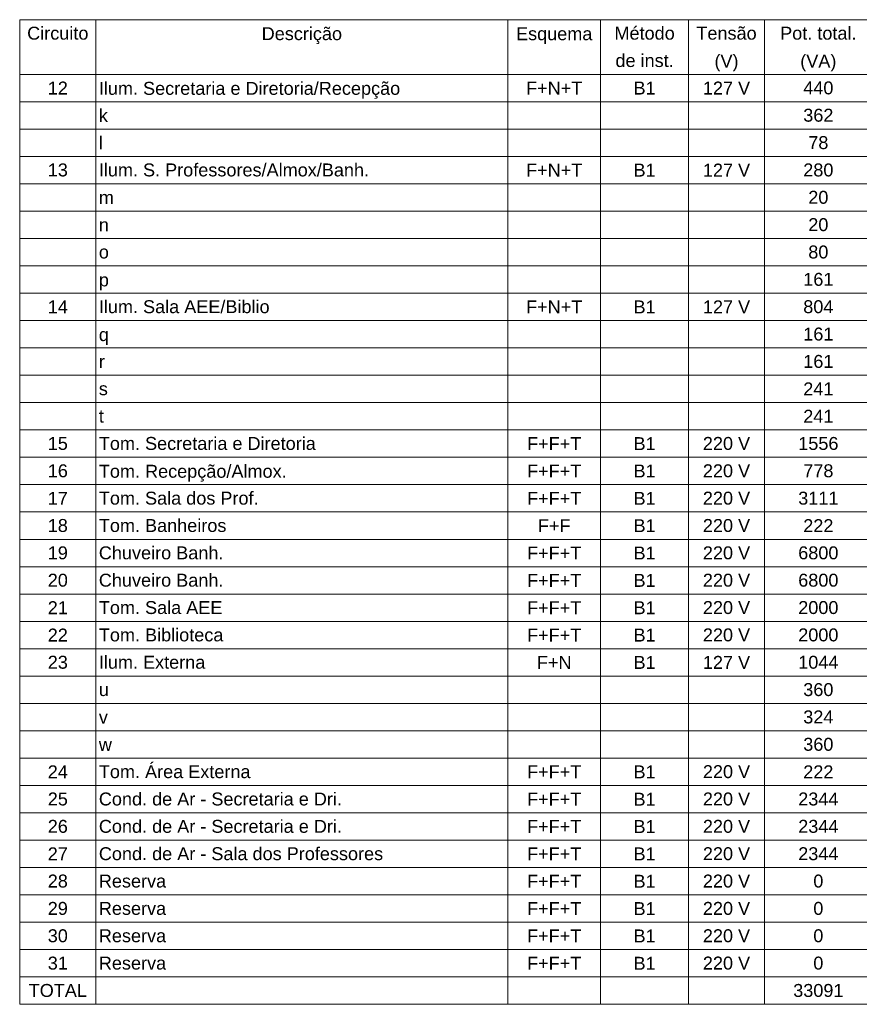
# Model space of a CAD drawing. Header units: millimetres. Extents: x 55082 to 85113, y -5867 to -946.
# Tile 21 of 77: x 56823 to 57394, y -2603 to -1934. Entities that reach past the tile are written whole.
import ezdxf

# ---------------------------------------------------------------- set-up
doc = ezdxf.new("R2010")
doc.units = ezdxf.units.MM
doc.header["$MEASUREMENT"] = 0
doc.layers.add('DI-Tabelas', color=7, linetype='Continuous', lineweight=5)
doc.styles.add('Arial', font='arial.ttf')

msp = doc.modelspace()

# ---------------------------------------------------------------- linework, layer by layer
at = {"layer": 'DI-Tabelas'}
for p, q in [((58101.02, -1933.57), (56823.44, -1933.57)), ((56823.44, -1952.17), (56823.44, -1933.57)), ((56875.27, -1933.57), (56875.27, -1952.17)), ((57155.41, -1933.57), (57155.41, -1952.17)), ((57218.54, -1933.57), (57218.54, -1952.17)), ((57278.37, -1933.57), (57278.37, -1952.17)), ((57329.94, -1933.57), (57329.94, -1952.17)), ((56823.44, -1970.78), (56823.44, -1952.17)), ((56875.27, -1952.17), (56875.27, -1970.78)), ((57155.41, -1952.17), (57155.41, -1970.78)), ((57218.54, -1952.17), (57218.54, -1970.78)), ((57278.37, -1952.17), (57278.37, -1970.78)), ((57329.94, -1952.17), (57329.94, -1970.78)), ((56875.27, -1970.78), (56823.44, -1970.78)), ((56823.44, -1989.39), (56823.44, -1970.78)), ((56823.44, -1970.78), (56875.27, -1970.78)), ((57155.41, -1970.78), (56875.27, -1970.78)), ((56875.27, -1970.78), (56875.27, -1989.39)), ((56875.27, -1970.78), (57155.41, -1970.78)), ((57218.54, -1970.78), (57155.41, -1970.78)), ((57155.41, -1970.78), (57155.41, -1989.39)), ((57155.41, -1970.78), (57218.54, -1970.78)), ((57278.37, -1970.78), (57218.54, -1970.78)), ((57218.54, -1970.78), (57218.54, -1989.39)), ((57218.54, -1970.78), (57278.37, -1970.78)), ((57329.94, -1970.78), (57278.37, -1970.78)), ((57278.37, -1970.78), (57278.37, -1989.39)), ((57278.37, -1970.78), (57329.94, -1970.78)), ((57403.3, -1970.78), (57329.94, -1970.78)), ((57329.94, -1970.78), (57329.94, -1989.39)), ((57329.94, -1970.78), (57403.3, -1970.78)), ((56875.27, -1989.39), (56823.44, -1989.39)), ((56823.44, -2008), (56823.44, -1989.39)), ((57155.41, -1989.39), (56875.27, -1989.39)), ((56875.27, -1989.39), (56875.27, -2008)), ((57218.54, -1989.39), (57155.41, -1989.39)), ((57155.41, -1989.39), (57155.41, -2008)), ((57278.37, -1989.39), (57218.54, -1989.39)), ((57218.54, -1989.39), (57218.54, -2008)), ((57329.94, -1989.39), (57278.37, -1989.39)), ((57278.37, -1989.39), (57278.37, -2008)), ((57403.3, -1989.39), (57329.94, -1989.39)), ((57329.94, -1989.39), (57329.94, -2008)), ((56875.27, -2008), (56823.44, -2008)), ((56823.44, -2026.61), (56823.44, -2008)), ((57155.41, -2008), (56875.27, -2008)), ((56875.27, -2008), (56875.27, -2026.61)), ((57218.54, -2008), (57155.41, -2008)), ((57155.41, -2008), (57155.41, -2026.61)), ((57278.37, -2008), (57218.54, -2008)), ((57218.54, -2008), (57218.54, -2026.61)), ((57329.94, -2008), (57278.37, -2008)), ((57278.37, -2008), (57278.37, -2026.61)), ((57403.3, -2008), (57329.94, -2008)), ((57329.94, -2008), (57329.94, -2026.61)), ((56875.27, -2026.61), (56823.44, -2026.61)), ((56823.44, -2045.21), (56823.44, -2026.61)), ((57155.41, -2026.61), (56875.27, -2026.61)), ((56875.27, -2026.61), (56875.27, -2045.21)), ((57218.54, -2026.61), (57155.41, -2026.61)), ((57155.41, -2026.61), (57155.41, -2045.21)), ((57278.37, -2026.61), (57218.54, -2026.61)), ((57218.54, -2026.61), (57218.54, -2045.21)), ((57329.94, -2026.61), (57278.37, -2026.61)), ((57278.37, -2026.61), (57278.37, -2045.21)), ((57403.3, -2026.61), (57329.94, -2026.61)), ((57329.94, -2026.61), (57329.94, -2045.21)), ((56875.27, -2045.21), (56823.44, -2045.21)), ((56823.44, -2063.82), (56823.44, -2045.21)), ((57155.41, -2045.21), (56875.27, -2045.21)), ((56875.27, -2045.21), (56875.27, -2063.82)), ((57218.54, -2045.21), (57155.41, -2045.21)), ((57155.41, -2045.21), (57155.41, -2063.82)), ((57278.37, -2045.21), (57218.54, -2045.21)), ((57218.54, -2045.21), (57218.54, -2063.82)), ((57329.94, -2045.21), (57278.37, -2045.21)), ((57278.37, -2045.21), (57278.37, -2063.82)), ((57403.3, -2045.21), (57329.94, -2045.21)), ((57329.94, -2045.21), (57329.94, -2063.82)), ((56875.27, -2063.82), (56823.44, -2063.82)), ((56823.44, -2082.43), (56823.44, -2063.82)), ((57155.41, -2063.82), (56875.27, -2063.82)), ((56875.27, -2063.82), (56875.27, -2082.43)), ((57218.54, -2063.82), (57155.41, -2063.82)), ((57155.41, -2063.82), (57155.41, -2082.43)), ((57278.37, -2063.82), (57218.54, -2063.82)), ((57218.54, -2063.82), (57218.54, -2082.43)), ((57329.94, -2063.82), (57278.37, -2063.82)), ((57278.37, -2063.82), (57278.37, -2082.43)), ((57403.3, -2063.82), (57329.94, -2063.82)), ((57329.94, -2063.82), (57329.94, -2082.43)), ((56875.27, -2082.43), (56823.44, -2082.43)), ((56823.44, -2101.04), (56823.44, -2082.43)), ((57155.41, -2082.43), (56875.27, -2082.43)), ((56875.27, -2082.43), (56875.27, -2101.04)), ((57218.54, -2082.43), (57155.41, -2082.43)), ((57155.41, -2082.43), (57155.41, -2101.04)), ((57278.37, -2082.43), (57218.54, -2082.43)), ((57218.54, -2082.43), (57218.54, -2101.04)), ((57329.94, -2082.43), (57278.37, -2082.43)), ((57278.37, -2082.43), (57278.37, -2101.04)), ((57403.3, -2082.43), (57329.94, -2082.43)), ((57329.94, -2082.43), (57329.94, -2101.04)), ((56875.27, -2101.04), (56823.44, -2101.04)), ((56823.44, -2119.65), (56823.44, -2101.04)), ((57155.41, -2101.04), (56875.27, -2101.04)), ((56875.27, -2101.04), (56875.27, -2119.65)), ((57218.54, -2101.04), (57155.41, -2101.04)), ((57155.41, -2101.04), (57155.41, -2119.65)), ((57278.37, -2101.04), (57218.54, -2101.04)), ((57218.54, -2101.04), (57218.54, -2119.65)), ((57329.94, -2101.04), (57278.37, -2101.04)), ((57278.37, -2101.04), (57278.37, -2119.65)), ((57403.3, -2101.04), (57329.94, -2101.04)), ((57329.94, -2101.04), (57329.94, -2119.65)), ((56875.27, -2119.65), (56823.44, -2119.65)), ((56823.44, -2138.25), (56823.44, -2119.65)), ((57155.41, -2119.65), (56875.27, -2119.65)), ((56875.27, -2119.65), (56875.27, -2138.25)), ((57218.54, -2119.65), (57155.41, -2119.65)), ((57155.41, -2119.65), (57155.41, -2138.25)), ((57278.37, -2119.65), (57218.54, -2119.65)), ((57218.54, -2119.65), (57218.54, -2138.25)), ((57329.94, -2119.65), (57278.37, -2119.65)), ((57278.37, -2119.65), (57278.37, -2138.25)), ((57403.3, -2119.65), (57329.94, -2119.65)), ((57329.94, -2119.65), (57329.94, -2138.25)), ((56875.27, -2138.25), (56823.44, -2138.25)), ((56823.44, -2156.86), (56823.44, -2138.25)), ((57155.41, -2138.25), (56875.27, -2138.25)), ((56875.27, -2138.25), (56875.27, -2156.86)), ((57218.54, -2138.25), (57155.41, -2138.25)), ((57155.41, -2138.25), (57155.41, -2156.86)), ((57278.37, -2138.25), (57218.54, -2138.25)), ((57218.54, -2138.25), (57218.54, -2156.86)), ((57329.94, -2138.25), (57278.37, -2138.25)), ((57278.37, -2138.25), (57278.37, -2156.86)), ((57403.3, -2138.25), (57329.94, -2138.25)), ((57329.94, -2138.25), (57329.94, -2156.86)), ((56875.27, -2156.86), (56823.44, -2156.86)), ((56823.44, -2175.47), (56823.44, -2156.86)), ((57155.41, -2156.86), (56875.27, -2156.86)), ((56875.27, -2156.86), (56875.27, -2175.47)), ((57218.54, -2156.86), (57155.41, -2156.86)), ((57155.41, -2156.86), (57155.41, -2175.47)), ((57278.37, -2156.86), (57218.54, -2156.86)), ((57218.54, -2156.86), (57218.54, -2175.47)), ((57329.94, -2156.86), (57278.37, -2156.86)), ((57278.37, -2156.86), (57278.37, -2175.47)), ((57403.3, -2156.86), (57329.94, -2156.86)), ((57329.94, -2156.86), (57329.94, -2175.47)), ((56875.27, -2175.47), (56823.44, -2175.47)), ((56823.44, -2194.08), (56823.44, -2175.47)), ((57155.41, -2175.47), (56875.27, -2175.47)), ((56875.27, -2175.47), (56875.27, -2194.08)), ((57218.54, -2175.47), (57155.41, -2175.47)), ((57155.41, -2175.47), (57155.41, -2194.08)), ((57278.37, -2175.47), (57218.54, -2175.47)), ((57218.54, -2175.47), (57218.54, -2194.08)), ((57329.94, -2175.47), (57278.37, -2175.47)), ((57278.37, -2175.47), (57278.37, -2194.08)), ((57403.3, -2175.47), (57329.94, -2175.47)), ((57329.94, -2175.47), (57329.94, -2194.08)), ((56875.27, -2194.08), (56823.44, -2194.08)), ((56823.44, -2212.69), (56823.44, -2194.08)), ((57155.41, -2194.08), (56875.27, -2194.08)), ((56875.27, -2194.08), (56875.27, -2212.69)), ((57218.54, -2194.08), (57155.41, -2194.08)), ((57155.41, -2194.08), (57155.41, -2212.69)), ((57278.37, -2194.08), (57218.54, -2194.08)), ((57218.54, -2194.08), (57218.54, -2212.69)), ((57329.94, -2194.08), (57278.37, -2194.08)), ((57278.37, -2194.08), (57278.37, -2212.69)), ((57403.3, -2194.08), (57329.94, -2194.08)), ((57329.94, -2194.08), (57329.94, -2212.69)), ((56875.27, -2212.69), (56823.44, -2212.69)), ((56823.44, -2231.29), (56823.44, -2212.69)), ((57155.41, -2212.69), (56875.27, -2212.69)), ((56875.27, -2212.69), (56875.27, -2231.29)), ((57218.54, -2212.69), (57155.41, -2212.69)), ((57155.41, -2212.69), (57155.41, -2231.29)), ((57278.37, -2212.69), (57218.54, -2212.69)), ((57218.54, -2212.69), (57218.54, -2231.29)), ((57329.94, -2212.69), (57278.37, -2212.69)), ((57278.37, -2212.69), (57278.37, -2231.29)), ((57403.3, -2212.69), (57329.94, -2212.69)), ((57329.94, -2212.69), (57329.94, -2231.29)), ((56875.27, -2231.29), (56823.44, -2231.29)), ((56823.44, -2249.9), (56823.44, -2231.29)), ((57155.41, -2231.29), (56875.27, -2231.29)), ((56875.27, -2231.29), (56875.27, -2249.9)), ((57218.54, -2231.29), (57155.41, -2231.29)), ((57155.41, -2231.29), (57155.41, -2249.9)), ((57278.37, -2231.29), (57218.54, -2231.29)), ((57218.54, -2231.29), (57218.54, -2249.9)), ((57329.94, -2231.29), (57278.37, -2231.29)), ((57278.37, -2231.29), (57278.37, -2249.9)), ((57403.3, -2231.29), (57329.94, -2231.29)), ((57329.94, -2231.29), (57329.94, -2249.9)), ((56875.27, -2249.9), (56823.44, -2249.9)), ((56823.44, -2268.51), (56823.44, -2249.9)), ((57155.41, -2249.9), (56875.27, -2249.9)), ((56875.27, -2249.9), (56875.27, -2268.51)), ((57218.54, -2249.9), (57155.41, -2249.9)), ((57155.41, -2249.9), (57155.41, -2268.51)), ((57278.37, -2249.9), (57218.54, -2249.9)), ((57218.54, -2249.9), (57218.54, -2268.51)), ((57329.94, -2249.9), (57278.37, -2249.9)), ((57278.37, -2249.9), (57278.37, -2268.51)), ((57403.3, -2249.9), (57329.94, -2249.9)), ((57329.94, -2249.9), (57329.94, -2268.51)), ((56875.27, -2268.51), (56823.44, -2268.51)), ((56823.44, -2287.12), (56823.44, -2268.51)), ((57155.41, -2268.51), (56875.27, -2268.51)), ((56875.27, -2268.51), (56875.27, -2287.12)), ((57218.54, -2268.51), (57155.41, -2268.51)), ((57155.41, -2268.51), (57155.41, -2287.12)), ((57278.37, -2268.51), (57218.54, -2268.51)), ((57218.54, -2268.51), (57218.54, -2287.12)), ((57329.94, -2268.51), (57278.37, -2268.51)), ((57278.37, -2268.51), (57278.37, -2287.12)), ((57403.3, -2268.51), (57329.94, -2268.51)), ((57329.94, -2268.51), (57329.94, -2287.12)), ((56875.27, -2287.12), (56823.44, -2287.12)), ((56823.44, -2305.73), (56823.44, -2287.12)), ((57155.41, -2287.12), (56875.27, -2287.12)), ((56875.27, -2287.12), (56875.27, -2305.73)), ((57218.54, -2287.12), (57155.41, -2287.12)), ((57155.41, -2287.12), (57155.41, -2305.73)), ((57278.37, -2287.12), (57218.54, -2287.12)), ((57218.54, -2287.12), (57218.54, -2305.73)), ((57329.94, -2287.12), (57278.37, -2287.12)), ((57278.37, -2287.12), (57278.37, -2305.73)), ((57403.3, -2287.12), (57329.94, -2287.12)), ((57329.94, -2287.12), (57329.94, -2305.73)), ((56875.27, -2305.73), (56823.44, -2305.73)), ((56823.44, -2324.33), (56823.44, -2305.73)), ((57155.41, -2305.73), (56875.27, -2305.73)), ((56875.27, -2305.73), (56875.27, -2324.33)), ((57218.54, -2305.73), (57155.41, -2305.73)), ((57155.41, -2305.73), (57155.41, -2324.33)), ((57278.37, -2305.73), (57218.54, -2305.73)), ((57218.54, -2305.73), (57218.54, -2324.33)), ((57329.94, -2305.73), (57278.37, -2305.73)), ((57278.37, -2305.73), (57278.37, -2324.33)), ((57403.3, -2305.73), (57329.94, -2305.73)), ((57329.94, -2305.73), (57329.94, -2324.33)), ((56875.27, -2324.33), (56823.44, -2324.33)), ((56823.44, -2342.94), (56823.44, -2324.33)), ((57155.41, -2324.33), (56875.27, -2324.33)), ((56875.27, -2324.33), (56875.27, -2342.94)), ((57218.54, -2324.33), (57155.41, -2324.33)), ((57155.41, -2324.33), (57155.41, -2342.94)), ((57278.37, -2324.33), (57218.54, -2324.33)), ((57218.54, -2324.33), (57218.54, -2342.94)), ((57329.94, -2324.33), (57278.37, -2324.33)), ((57278.37, -2324.33), (57278.37, -2342.94)), ((57403.3, -2324.33), (57329.94, -2324.33)), ((57329.94, -2324.33), (57329.94, -2342.94)), ((56875.27, -2342.94), (56823.44, -2342.94)), ((56823.44, -2361.55), (56823.44, -2342.94)), ((57155.41, -2342.94), (56875.27, -2342.94)), ((56875.27, -2342.94), (56875.27, -2361.55)), ((57218.54, -2342.94), (57155.41, -2342.94)), ((57155.41, -2342.94), (57155.41, -2361.55)), ((57278.37, -2342.94), (57218.54, -2342.94)), ((57218.54, -2342.94), (57218.54, -2361.55)), ((57329.94, -2342.94), (57278.37, -2342.94)), ((57278.37, -2342.94), (57278.37, -2361.55)), ((57403.3, -2342.94), (57329.94, -2342.94)), ((57329.94, -2342.94), (57329.94, -2361.55)), ((56875.27, -2361.55), (56823.44, -2361.55)), ((56823.44, -2380.16), (56823.44, -2361.55)), ((57155.41, -2361.55), (56875.27, -2361.55)), ((56875.27, -2361.55), (56875.27, -2380.16)), ((57218.54, -2361.55), (57155.41, -2361.55)), ((57155.41, -2361.55), (57155.41, -2380.16)), ((57278.37, -2361.55), (57218.54, -2361.55)), ((57218.54, -2361.55), (57218.54, -2380.16)), ((57329.94, -2361.55), (57278.37, -2361.55)), ((57278.37, -2361.55), (57278.37, -2380.16)), ((57403.3, -2361.55), (57329.94, -2361.55)), ((57329.94, -2361.55), (57329.94, -2380.16)), ((56875.27, -2380.16), (56823.44, -2380.16)), ((56823.44, -2398.77), (56823.44, -2380.16)), ((57155.41, -2380.16), (56875.27, -2380.16)), ((56875.27, -2380.16), (56875.27, -2398.77)), ((57218.54, -2380.16), (57155.41, -2380.16)), ((57155.41, -2380.16), (57155.41, -2398.77)), ((57278.37, -2380.16), (57218.54, -2380.16)), ((57218.54, -2380.16), (57218.54, -2398.77)), ((57329.94, -2380.16), (57278.37, -2380.16)), ((57278.37, -2380.16), (57278.37, -2398.77)), ((57403.3, -2380.16), (57329.94, -2380.16)), ((57329.94, -2380.16), (57329.94, -2398.77)), ((56875.27, -2398.77), (56823.44, -2398.77)), ((56823.44, -2417.37), (56823.44, -2398.77)), ((57155.41, -2398.77), (56875.27, -2398.77)), ((56875.27, -2398.77), (56875.27, -2417.37)), ((57218.54, -2398.77), (57155.41, -2398.77)), ((57155.41, -2398.77), (57155.41, -2417.37)), ((57278.37, -2398.77), (57218.54, -2398.77)), ((57218.54, -2398.77), (57218.54, -2417.37)), ((57329.94, -2398.77), (57278.37, -2398.77)), ((57278.37, -2398.77), (57278.37, -2417.37)), ((57403.3, -2398.77), (57329.94, -2398.77)), ((57329.94, -2398.77), (57329.94, -2417.37)), ((56875.27, -2417.37), (56823.44, -2417.37)), ((56823.44, -2435.98), (56823.44, -2417.37)), ((57155.41, -2417.37), (56875.27, -2417.37)), ((56875.27, -2417.37), (56875.27, -2435.98)), ((57218.54, -2417.37), (57155.41, -2417.37)), ((57155.41, -2417.37), (57155.41, -2435.98)), ((57278.37, -2417.37), (57218.54, -2417.37)), ((57218.54, -2417.37), (57218.54, -2435.98)), ((57329.94, -2417.37), (57278.37, -2417.37)), ((57278.37, -2417.37), (57278.37, -2435.98)), ((57403.3, -2417.37), (57329.94, -2417.37)), ((57329.94, -2417.37), (57329.94, -2435.98)), ((56875.27, -2435.98), (56823.44, -2435.98)), ((56823.44, -2454.59), (56823.44, -2435.98)), ((57155.41, -2435.98), (56875.27, -2435.98)), ((56875.27, -2435.98), (56875.27, -2454.59)), ((57218.54, -2435.98), (57155.41, -2435.98)), ((57155.41, -2435.98), (57155.41, -2454.59)), ((57278.37, -2435.98), (57218.54, -2435.98)), ((57218.54, -2435.98), (57218.54, -2454.59)), ((57329.94, -2435.98), (57278.37, -2435.98)), ((57278.37, -2435.98), (57278.37, -2454.59)), ((57403.3, -2435.98), (57329.94, -2435.98)), ((57329.94, -2435.98), (57329.94, -2454.59)), ((56875.27, -2454.59), (56823.44, -2454.59)), ((56823.44, -2473.2), (56823.44, -2454.59)), ((57155.41, -2454.59), (56875.27, -2454.59)), ((56875.27, -2454.59), (56875.27, -2473.2)), ((57218.54, -2454.59), (57155.41, -2454.59)), ((57155.41, -2454.59), (57155.41, -2473.2)), ((57278.37, -2454.59), (57218.54, -2454.59)), ((57218.54, -2454.59), (57218.54, -2473.2)), ((57329.94, -2454.59), (57278.37, -2454.59)), ((57278.37, -2454.59), (57278.37, -2473.2)), ((57403.3, -2454.59), (57329.94, -2454.59)), ((57329.94, -2454.59), (57329.94, -2473.2)), ((56875.27, -2473.2), (56823.44, -2473.2)), ((56823.44, -2491.81), (56823.44, -2473.2)), ((57155.41, -2473.2), (56875.27, -2473.2)), ((56875.27, -2473.2), (56875.27, -2491.81)), ((57218.54, -2473.2), (57155.41, -2473.2)), ((57155.41, -2473.2), (57155.41, -2491.81)), ((57278.37, -2473.2), (57218.54, -2473.2)), ((57218.54, -2473.2), (57218.54, -2491.81)), ((57329.94, -2473.2), (57278.37, -2473.2)), ((57278.37, -2473.2), (57278.37, -2491.81)), ((57403.3, -2473.2), (57329.94, -2473.2)), ((57329.94, -2473.2), (57329.94, -2491.81)), ((56875.27, -2491.81), (56823.44, -2491.81)), ((56823.44, -2510.41), (56823.44, -2491.81)), ((57155.41, -2491.81), (56875.27, -2491.81)), ((56875.27, -2491.81), (56875.27, -2510.41)), ((57218.54, -2491.81), (57155.41, -2491.81)), ((57155.41, -2491.81), (57155.41, -2510.41)), ((57278.37, -2491.81), (57218.54, -2491.81)), ((57218.54, -2491.81), (57218.54, -2510.41)), ((57329.94, -2491.81), (57278.37, -2491.81)), ((57278.37, -2491.81), (57278.37, -2510.41)), ((57403.3, -2491.81), (57329.94, -2491.81)), ((57329.94, -2491.81), (57329.94, -2510.41)), ((56875.27, -2510.41), (56823.44, -2510.41)), ((56823.44, -2529.02), (56823.44, -2510.41)), ((57155.41, -2510.41), (56875.27, -2510.41)), ((56875.27, -2510.41), (56875.27, -2529.02)), ((57218.54, -2510.41), (57155.41, -2510.41)), ((57155.41, -2510.41), (57155.41, -2529.02)), ((57278.37, -2510.41), (57218.54, -2510.41)), ((57218.54, -2510.41), (57218.54, -2529.02)), ((57329.94, -2510.41), (57278.37, -2510.41)), ((57278.37, -2510.41), (57278.37, -2529.02)), ((57403.3, -2510.41), (57329.94, -2510.41)), ((57329.94, -2510.41), (57329.94, -2529.02)), ((56875.27, -2529.02), (56823.44, -2529.02)), ((56823.44, -2547.63), (56823.44, -2529.02)), ((57155.41, -2529.02), (56875.27, -2529.02)), ((56875.27, -2529.02), (56875.27, -2547.63)), ((57218.54, -2529.02), (57155.41, -2529.02)), ((57155.41, -2529.02), (57155.41, -2547.63)), ((57278.37, -2529.02), (57218.54, -2529.02)), ((57218.54, -2529.02), (57218.54, -2547.63)), ((57329.94, -2529.02), (57278.37, -2529.02)), ((57278.37, -2529.02), (57278.37, -2547.63)), ((57403.3, -2529.02), (57329.94, -2529.02)), ((57329.94, -2529.02), (57329.94, -2547.63)), ((56875.27, -2547.63), (56823.44, -2547.63)), ((56823.44, -2566.24), (56823.44, -2547.63)), ((57155.41, -2547.63), (56875.27, -2547.63)), ((56875.27, -2547.63), (56875.27, -2566.24)), ((57218.54, -2547.63), (57155.41, -2547.63)), ((57155.41, -2547.63), (57155.41, -2566.24)), ((57278.37, -2547.63), (57218.54, -2547.63)), ((57218.54, -2547.63), (57218.54, -2566.24)), ((57329.94, -2547.63), (57278.37, -2547.63)), ((57278.37, -2547.63), (57278.37, -2566.24)), ((57403.3, -2547.63), (57329.94, -2547.63)), ((57329.94, -2547.63), (57329.94, -2566.24)), ((56875.27, -2566.24), (56823.44, -2566.24)), ((56823.44, -2584.85), (56823.44, -2566.24)), ((57155.41, -2566.24), (56875.27, -2566.24)), ((56875.27, -2566.24), (56875.27, -2584.85)), ((57218.54, -2566.24), (57155.41, -2566.24)), ((57155.41, -2566.24), (57155.41, -2584.85)), ((57278.37, -2566.24), (57218.54, -2566.24)), ((57218.54, -2566.24), (57218.54, -2584.85)), ((57329.94, -2566.24), (57278.37, -2566.24)), ((57278.37, -2566.24), (57278.37, -2584.85)), ((57403.3, -2566.24), (57329.94, -2566.24)), ((57329.94, -2566.24), (57329.94, -2584.85)), ((56875.27, -2584.85), (56823.44, -2584.85)), ((56823.44, -2603.45), (56823.44, -2584.85)), ((57155.41, -2584.85), (56875.27, -2584.85)), ((56875.27, -2584.85), (56875.27, -2603.45)), ((57218.54, -2584.85), (57155.41, -2584.85)), ((57155.41, -2584.85), (57155.41, -2603.45)), ((57278.37, -2584.85), (57218.54, -2584.85)), ((57218.54, -2584.85), (57218.54, -2603.45)), ((57329.94, -2584.85), (57278.37, -2584.85)), ((57278.37, -2584.85), (57278.37, -2603.45)), ((57403.3, -2584.85), (57329.94, -2584.85)), ((57329.94, -2584.85), (57329.94, -2603.45)), ((56875.27, -2603.45), (56823.44, -2603.45)), ((57155.41, -2603.45), (56875.27, -2603.45)), ((57218.54, -2603.45), (57155.41, -2603.45)), ((57278.37, -2603.45), (57218.54, -2603.45)), ((57329.94, -2603.45), (57278.37, -2603.45)), ((57403.3, -2603.45), (57329.94, -2603.45))]:
    msp.add_line(p, q, dxfattribs=at)

# ---------------------------------------------------------------- texts
at = {"layer": 'DI-Tabelas', "char_height": 8.8, "line_spacing_factor": 0.6, "style": 'Arial'}
for s, insert, width, attachment_point in [('Circuito', (56849.35, -1947.27), 83.3317, 8), ('Método', (57248.45, -1947.27), 81.9902, 8), ('Tensão', (57304.16, -1947.27), 82.0037, 8), ('Pot. total.', (57366.62, -1947.27), 103.8427, 8), ('Descrição', (57015.34, -1950.17), 109.3159, 8), ('Esquema', (57186.97, -1950.17), 103.8695, 8), ('de inst.', (57248.45, -1965.88), 79.2537, 8), ('(V)', (57304.16, -1968.78), 32.772, 8), ('(VA)', (57366.62, -1968.78), 49.178, 8), ('12', (56849.35, -1984.49), 27.339, 8), ('Ilum. Secretaria e Diretoria/Recepção', (56877.27, -1987.39), 409.8841, 7), ('F+N+T', (57186.97, -1984.49), 76.5171, 8), ('B1', (57248.45, -1984.49), 30.0756, 8), ('127 V', (57304.16, -1984.49), 64.2427, 8), ('440', (57366.62, -1984.49), 41.0085, 8), ('k', (56877.27, -2003.09), 12.3012, 7), ('362', (57366.62, -2003.09), 41.0085, 8), ('l', (56877.27, -2021.7), 5.4598, 7), ('78', (57366.62, -2021.7), 27.339, 8), ('13', (56849.35, -2040.31), 27.339, 8), ('Ilum. S. Professores/Almox/Banh.', (56877.27, -2040.31), 367.561, 7), ('F+N+T', (57186.97, -2040.31), 76.5171, 8), ('B1', (57248.45, -2040.31), 30.0756, 8), ('127 V', (57304.16, -2040.31), 64.2427, 8), ('280', (57366.62, -2040.31), 41.0085, 8), ('m', (56877.27, -2058.92), 20.4841, 7), ('20', (57366.62, -2058.92), 27.339, 8), ('n', (56877.27, -2077.53), 13.6695, 7), ('20', (57366.62, -2077.53), 27.339, 8), ('o', (56877.27, -2096.13), 13.6695, 7), ('80', (57366.62, -2096.13), 27.339, 8), ('161', (57366.62, -2114.74), 41.0085, 8), ('p', (56877.27, -2117.65), 13.6695, 7), ('14', (56849.35, -2133.35), 27.339, 8), ('Ilum. Sala AEE/Biblio', (56877.27, -2133.35), 232.3012, 7), ('F+N+T', (57186.97, -2133.35), 76.5171, 8), ('B1', (57248.45, -2133.35), 30.0756, 8), ('127 V', (57304.16, -2133.35), 64.2427, 8), ('804', (57366.62, -2133.35), 41.0085, 8), ('161', (57366.62, -2151.96), 41.0085, 8), ('q', (56877.27, -2154.86), 13.6695, 7), ('r', (56877.27, -2170.57), 8.1829, 7), ('161', (57366.62, -2170.57), 41.0085, 8), ('s', (56877.27, -2189.17), 12.3012, 7), ('241', (57366.62, -2189.17), 41.0085, 8), ('t', (56877.27, -2207.78), 6.828, 7), ('241', (57366.62, -2207.78), 41.0085, 8), ('15', (56849.35, -2226.39), 27.339, 8), ('Tom. Secretaria e Diretoria', (56877.27, -2226.39), 295.0817, 7), ('F+F+T', (57186.97, -2226.39), 73.7805, 8), ('B1', (57248.45, -2226.39), 30.0756, 8), ('220 V', (57304.16, -2226.39), 64.2427, 8), ('1556', (57366.62, -2226.39), 54.678, 8), ('16', (56849.35, -2245), 27.339, 8), ('Tom. Recepção/Almox.', (56877.27, -2247.9), 255.522, 7), ('F+F+T', (57186.97, -2245), 73.7805, 8), ('B1', (57248.45, -2245), 30.0756, 8), ('220 V', (57304.16, -2245), 64.2427, 8), ('778', (57366.62, -2245), 41.0085, 8), ('17', (56849.35, -2263.61), 27.339, 8), ('Tom. Sala dos Prof.', (56877.27, -2263.61), 217.25, 7), ('F+F+T', (57186.97, -2263.61), 73.7805, 8), ('B1', (57248.45, -2263.61), 30.0756, 8), ('220 V', (57304.16, -2263.61), 64.2427, 8), ('3111', (57366.62, -2263.61), 54.678, 8), ('18', (56849.35, -2282.21), 27.339, 8), ('Tom. Banheiros', (56877.27, -2282.21), 173.5317, 7), ('F+F', (57186.97, -2282.21), 44.4024, 8), ('B1', (57248.45, -2282.21), 30.0756, 8), ('220 V', (57304.16, -2282.21), 64.2427, 8), ('222', (57366.62, -2282.21), 41.0085, 8), ('19', (56849.35, -2300.82), 27.339, 8), ('Chuveiro Banh.', (56877.27, -2300.82), 169.4537, 7), ('F+F+T', (57186.97, -2300.82), 73.7805, 8), ('B1', (57248.45, -2300.82), 30.0756, 8), ('220 V', (57304.16, -2300.82), 64.2427, 8), ('6800', (57366.62, -2300.82), 54.678, 8), ('20', (56849.35, -2319.43), 27.339, 8), ('Chuveiro Banh.', (56877.27, -2319.43), 169.4537, 7), ('F+F+T', (57186.97, -2319.43), 73.7805, 8), ('B1', (57248.45, -2319.43), 30.0756, 8), ('220 V', (57304.16, -2319.43), 64.2427, 8), ('6800', (57366.62, -2319.43), 54.678, 8), ('21', (56849.35, -2338.04), 27.339, 8), ('Tom. Sala AEE', (56877.27, -2338.04), 168.0854, 7), ('F+F+T', (57186.97, -2338.04), 73.7805, 8), ('B1', (57248.45, -2338.04), 30.0756, 8), ('220 V', (57304.16, -2338.04), 64.2427, 8), ('2000', (57366.62, -2338.04), 54.678, 8), ('Tom. Biblioteca', (56877.27, -2356.65), 169.4268, 7), ('22', (56849.35, -2356.65), 27.339, 8), ('F+F+T', (57186.97, -2356.65), 73.7805, 8), ('B1', (57248.45, -2356.65), 30.0756, 8), ('220 V', (57304.16, -2356.65), 64.2427, 8), ('2000', (57366.62, -2356.65), 54.678, 8), ('23', (56849.35, -2375.25), 27.339, 8), ('Ilum. Externa', (56877.27, -2375.25), 144.8244, 7), ('F+N', (57186.97, -2375.25), 47.139, 8), ('B1', (57248.45, -2375.25), 30.0756, 8), ('127 V', (57304.16, -2375.25), 64.2427, 8), ('1044', (57366.62, -2375.25), 54.678, 8), ('u', (56877.27, -2393.86), 13.6695, 7), ('360', (57366.62, -2393.86), 41.0085, 8), ('v', (56877.27, -2412.47), 12.3012, 7), ('324', (57366.62, -2412.47), 41.0085, 8), ('w', (56877.27, -2431.08), 17.761, 7), ('360', (57366.62, -2431.08), 41.0085, 8), ('24', (56849.35, -2449.69), 27.339, 8), ('Tom. Área Externa', (56877.27, -2449.69), 206.3171, 7), ('F+F+T', (57186.97, -2449.69), 73.7805, 8), ('B1', (57248.45, -2449.69), 30.0756, 8), ('220 V', (57304.16, -2449.69), 64.2427, 8), ('222', (57366.62, -2449.69), 41.0085, 8), ('25', (56849.35, -2468.29), 27.339, 8), ('Cond. de Ar - Secretaria e Dri.', (56877.27, -2468.29), 330.6171, 7), ('F+F+T', (57186.97, -2468.29), 73.7805, 8), ('B1', (57248.45, -2468.29), 30.0756, 8), ('220 V', (57304.16, -2468.29), 64.2427, 8), ('2344', (57366.62, -2468.29), 54.678, 8), ('26', (56849.35, -2486.9), 27.339, 8), ('Cond. de Ar - Secretaria e Dri.', (56877.27, -2486.9), 330.6171, 7), ('F+F+T', (57186.97, -2486.9), 73.7805, 8), ('B1', (57248.45, -2486.9), 30.0756, 8), ('220 V', (57304.16, -2486.9), 64.2427, 8), ('2344', (57366.62, -2486.9), 54.678, 8), ('27', (56849.35, -2505.51), 27.339, 8), ('Cond. de Ar - Sala dos Professores', (56877.27, -2505.51), 386.7037, 7), ('F+F+T', (57186.97, -2505.51), 73.7805, 8), ('B1', (57248.45, -2505.51), 30.0756, 8), ('220 V', (57304.16, -2505.51), 64.2427, 8), ('2344', (57366.62, -2505.51), 54.678, 8), ('28', (56849.35, -2524.12), 27.339, 8), ('Reserva', (56877.27, -2524.12), 91.5549, 7), ('F+F+T', (57186.97, -2524.12), 73.7805, 8), ('B1', (57248.45, -2524.12), 30.0756, 8), ('220 V', (57304.16, -2524.12), 64.2427, 8), ('0', (57366.62, -2524.12), 13.6695, 8), ('29', (56849.35, -2542.73), 27.339, 8), ('Reserva', (56877.27, -2542.73), 91.5549, 7), ('F+F+T', (57186.97, -2542.73), 73.7805, 8), ('B1', (57248.45, -2542.73), 30.0756, 8), ('220 V', (57304.16, -2542.73), 64.2427, 8), ('0', (57366.62, -2542.73), 13.6695, 8), ('30', (56849.35, -2561.33), 27.339, 8), ('Reserva', (56877.27, -2561.33), 91.5549, 7), ('F+F+T', (57186.97, -2561.33), 73.7805, 8), ('B1', (57248.45, -2561.33), 30.0756, 8), ('220 V', (57304.16, -2561.33), 64.2427, 8), ('0', (57366.62, -2561.33), 13.6695, 8), ('31', (56849.35, -2579.94), 27.339, 8), ('Reserva', (56877.27, -2579.94), 91.5549, 7), ('F+F+T', (57186.97, -2579.94), 73.7805, 8), ('B1', (57248.45, -2579.94), 30.0756, 8), ('220 V', (57304.16, -2579.94), 64.2427, 8), ('0', (57366.62, -2579.94), 13.6695, 8), ('TOTAL', (56849.35, -2598.55), 79.2537, 8), ('33091', (57366.62, -2598.55), 68.3476, 8)]:
    msp.add_mtext(s, dxfattribs=dict(at, insert=insert, width=width, attachment_point=attachment_point))

doc.saveas('drawing.dxf')
